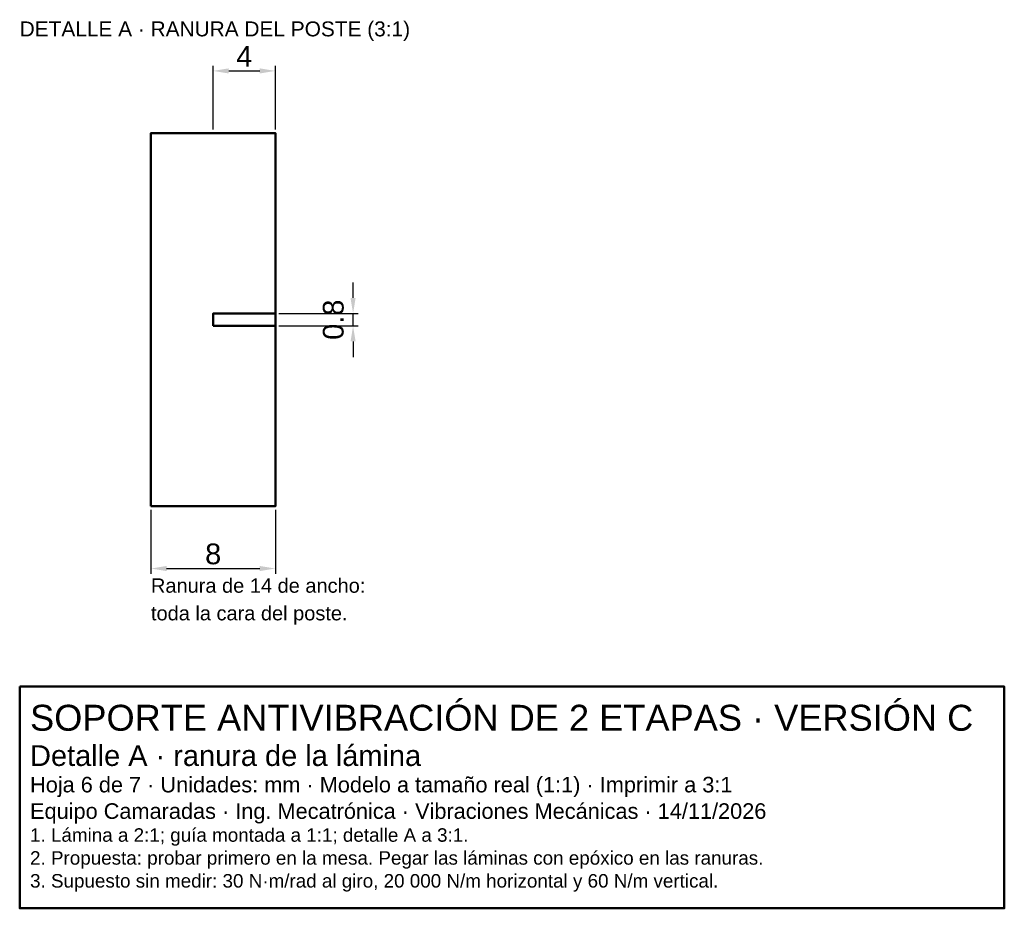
# Model space of a CAD drawing. Header units: millimetres. Extents: x 57.8 to 121.1, y -99.8 to -42.7.
import ezdxf

# ---------------------------------------------------------------- set-up
doc = ezdxf.new("R2010")
doc.units = ezdxf.units.MM
doc.header["$LTSCALE"] = 0.666667
for name, color, linetype, lineweight in [('CONTORNO', 7, 'Continuous', 50), ('COTAS', 4, 'Continuous', 18), ('TEXTO', 3, 'Continuous', 25)]:
    doc.layers.add(name, color=color, linetype=linetype, lineweight=lineweight)
doc.styles.get("Standard").update_dxf_attribs({"font": 'arial.ttf'})
doc.dimstyles.new('PLANO', dxfattribs={"dimscale": 0.333333, "dimtxt": 4, "dimasz": 3, "dimexe": 1, "dimexo": 0.7, "dimgap": 0.8, "dimtad": 1, "dimdec": 1, "dimdsep": 46, "dimtxsty": 'Standard', "dimcen": 2.5, "dimclrd": 256, "dimclre": 256, "dimclrt": 256, "dimazin": 3, "dimtfac": 1, "dimtmove": 0, "dimatfit": 3})

msp = doc.modelspace()

# ---------------------------------------------------------------- linework, layer by layer
at = {"layer": 'CONTORNO'}
for points in [[(66.222, -74), (74.222, -74), (74.222, -50), (66.222, -50)], [(70.222, -62.4), (74.222, -62.4), (74.222, -61.6), (70.222, -61.6)], [(57.778, -85.596), (121.111, -85.596), (121.111, -99.849), (57.778, -99.849)]]:
    msp.add_lwpolyline(points, close=True, dxfattribs=at)

# ---------------------------------------------------------------- texts
at = {"layer": 'TEXTO'}
for s, height, p in [('DETALLE A · RANURA DEL POSTE (3:1)', 0.96, (57.778, -43.778)), ('Ranura de 14 de ancho:', 0.92, (66.222, -79.556)), ('toda la cara del poste.', 0.92, (66.222, -81.333)), ('SOPORTE ANTIVIBRACIÓN DE 2 ETAPAS · VERSIÓN C', 1.66667, (58.444, -88.429)), ('Detalle A · ranura de la lámina', 1.33333, (58.444, -90.696)), ('Hoja 6 de 7 · Unidades: mm · Modelo a tamaño real (1:1) · Imprimir a 3:1', 1, (58.444, -92.396)), ('Equipo Camaradas · Ing. Mecatrónica · Vibraciones Mecánicas · 14/11/2026', 1, (58.444, -94.096)), ('1. Lámina a 2:1; guía montada a 1:1; detalle A a 3:1.', 0.86667, (58.444, -95.569)), ('2. Propuesta: probar primero en la mesa. Pegar las láminas con epóxico en las ranuras.', 0.86667, (58.444, -97.043)), ('3. Supuesto sin medir: 30 N·m/rad al giro, 20 000 N/m horizontal y 60 N/m vertical.', 0.86667, (58.444, -98.516))]:
    msp.add_text(s, height=height, dxfattribs=at).set_placement(p)

# ---------------------------------------------------------------- dimensions: what is measured, and where the dimension line sits
at = {"layer": 'COTAS'}
for base, p1, p2 in [((70.222, -46), (70.222, -50), (74.222, -50)), ((66.222, -78), (66.222, -74), (74.222, -74))]:
    msp.add_linear_dim(base=base, p1=p1, p2=p2, dimstyle='PLANO', dxfattribs=at).render()
msp.add_linear_dim(base=(79.222, -62.4), p1=(74.222, -62.4), p2=(74.222, -61.6), angle=90, dimstyle='PLANO', dxfattribs=at).render()

doc.saveas('drawing.dxf')
